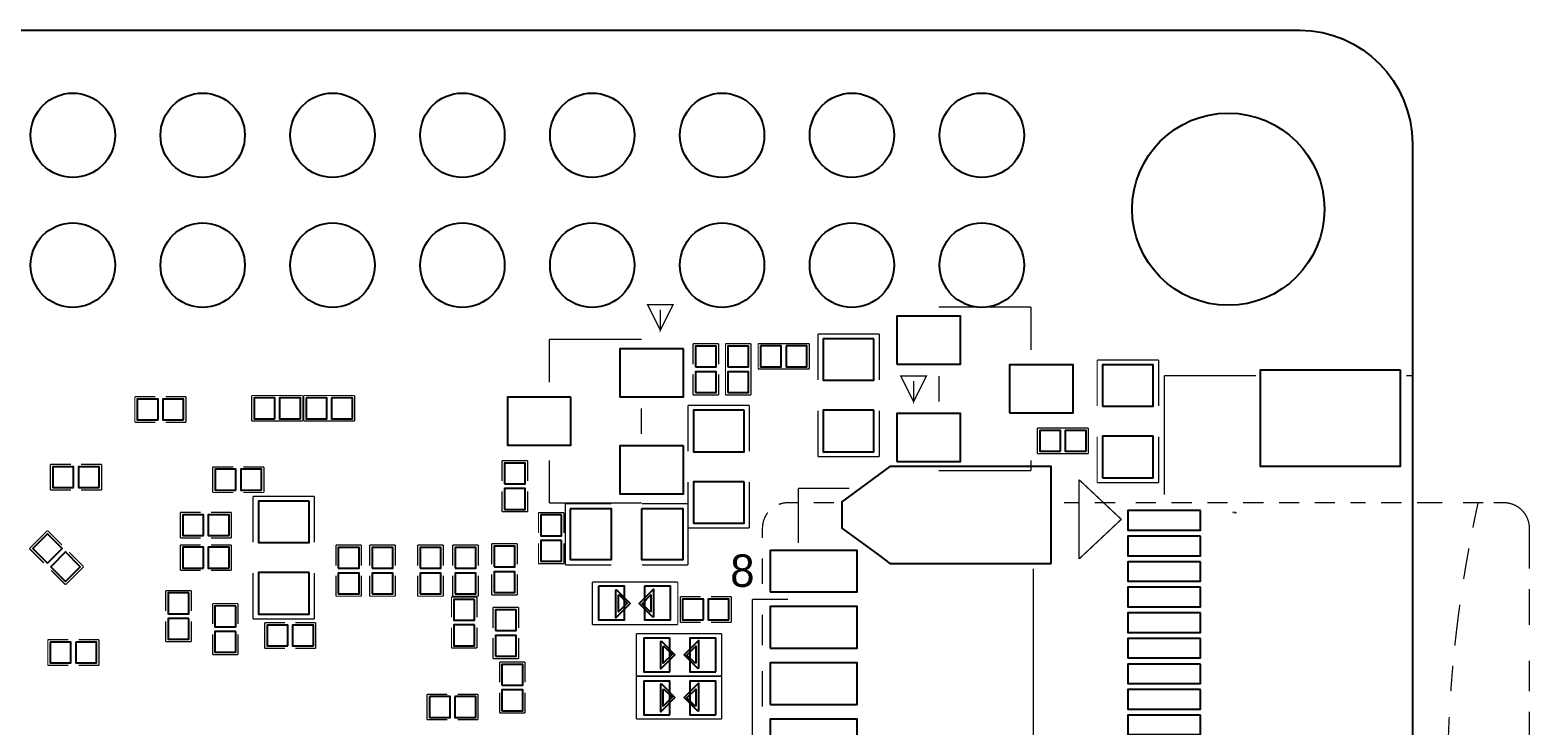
# Model space of a CAD drawing. Extents: x -0.1 to 67.3, y -0.3 to 30.
# Tile 239 of 239: x 38 to 67.3, y 16.4 to 30. Entities that reach past the tile are written whole.
import ezdxf

# ---------------------------------------------------------------- set-up
doc = ezdxf.new("R2010")
doc.units = 0
for name, color, linetype in [('BG_OUTLINE', 2, 'CONTINUOUS'), ('BG_SILKSCREEN_BOTTOM', 23, 'CONTINUOUS'), ('PG_SILKSCREEN_BOTTOM', 23, 'CONTINUOUS'), ('PG_SOLDERMASK_BOTTOM', 5, 'CONTINUOUS'), ('PIN_SOLDERMASK_BOTTOM', 153, 'CONTINUOUS'), ('RD_SILKSCREEN_BOTTOM', 103, 'CONTINUOUS')]:
    doc.layers.add(name, color=color, linetype=linetype)

msp = doc.modelspace()

# ---------------------------------------------------------------- linework, layer by layer
at = {"layer": 'BG_OUTLINE'}
msp.add_lwpolyline([(62.795658, 30.004766, -0.41166), (65.000886, 27.779472), (65.000886, 2.211832, -0.412426), (62.8015, 0.000762), (2.273808, 0.000762, -0.382748), (0.000762, 2.03962), (0.000762, 7.570978), (3.660648, 7.570978, 0.834981), (6.16712, 8.024876), (6.16712, 22.025356, 0.834981), (3.660648, 22.479508), (0.000762, 22.479508), (0.000762, 27.801824, -0.414214), (2.203958, 30.004766)], format="xyb", close=True, dxfattribs=at)
at = {"layer": 'BG_SILKSCREEN_BOTTOM', "const_width": 0.024384}
for points in [[(61.494416, 20.574508, 1), (61.494416, 20.565364)], [(61.494416, 20.565364, 1), (61.494416, 20.574508)], [(61.522864, 20.57146, 1), (61.522864, 20.562316)], [(61.522864, 20.562316, 1), (61.522864, 20.57146)], [(61.53404, 20.570698, 1), (61.53404, 20.561554)], [(61.53404, 20.570698, 1), (61.53404, 20.561554)], [(61.53404, 20.561554, 1), (61.53404, 20.570698)], [(61.53404, 20.561554, 1), (61.53404, 20.570698)], [(61.54928, 20.565872, 1), (61.54928, 20.556728)], [(61.54928, 20.556728, 1), (61.54928, 20.565872)]]:
    msp.add_lwpolyline(points, format="xyb", dxfattribs=at)
at = {"layer": 'PG_SILKSCREEN_BOTTOM', "const_width": 0.0254}
for points in [[(50.292, 24.134064), (50.042064, 24.633936), (50.541936, 24.633936), (50.292, 24.134064), (50.292, 24.534114)], [(57.541922, 24.586946), (55.738522, 24.586946)], [(57.541922, 23.749), (57.541922, 24.586946)], [(53.375052, 24.059896), (54.574948, 24.059896)], [(53.375052, 23.159974), (53.375052, 24.059896)], [(54.574948, 24.059896), (54.574948, 23.159974)], [(48.122078, 23.951946), (49.925478, 23.951946)], [(48.122078, 23.114), (48.122078, 23.951946)], [(50.931064, 23.867872), (50.931064, 23.468076)], [(51.430936, 23.867872), (50.931064, 23.867872)], [(51.430936, 23.468076), (51.430936, 23.867872)], [(51.566064, 23.867872), (51.566064, 22.868128)], [(52.065936, 23.867872), (51.566064, 23.867872)], [(52.065936, 22.868128), (52.065936, 23.867872)], [(52.205128, 23.871936), (52.205128, 23.372064)], [(53.204872, 23.871936), (52.205128, 23.871936)], [(53.204872, 23.372064), (53.204872, 23.871936)], [(58.836052, 23.551896), (60.035948, 23.551896)], [(58.836052, 22.651974), (58.836052, 23.551896)], [(60.035948, 23.551896), (60.035948, 22.651974)], [(50.931064, 22.868128), (50.931064, 23.267924)], [(51.430936, 23.267924), (51.430936, 22.868128)], [(52.205128, 23.372064), (53.204872, 23.372064)], [(55.245, 22.737064), (54.995064, 23.236936), (55.494936, 23.236936), (55.245, 22.737064), (55.245, 23.137114)], [(55.742078, 22.737064), (55.742078, 23.236936)], [(60.1472, 20.913852), (60.1472, 23.243794)], [(60.1472, 23.243794), (61.939424, 23.243794)], [(64.997076, 23.243794), (64.883284, 23.243794)], [(64.997076, 23.243794), (64.997076, 7.14375)], [(40.013128, 22.830536), (40.013128, 22.330664)], [(40.412924, 22.830536), (40.013128, 22.830536)], [(40.613076, 22.830536), (41.012872, 22.830536)], [(41.012872, 22.830536), (41.012872, 22.330664)], [(42.299128, 22.855936), (42.299128, 22.356064)], [(43.298872, 22.855936), (42.299128, 22.855936)], [(43.298872, 22.356064), (43.298872, 22.855936)], [(43.315128, 22.855936), (43.315128, 22.356064)], [(44.314872, 22.855936), (43.315128, 22.855936)], [(44.314872, 22.356064), (44.314872, 22.855936)], [(49.921922, 22.601936), (49.921922, 22.102064)], [(50.835052, 22.662896), (52.034948, 22.662896)], [(50.835052, 21.762974), (50.835052, 22.662896)], [(51.430936, 22.868128), (50.931064, 22.868128)], [(51.566064, 22.868128), (52.065936, 22.868128)], [(52.034948, 22.662896), (52.034948, 21.762974)], [(40.013128, 22.330664), (40.412924, 22.330664)], [(41.012872, 22.330664), (40.613076, 22.330664)], [(42.299128, 22.356064), (43.298872, 22.356064)], [(43.315128, 22.356064), (44.314872, 22.356064)], [(53.375052, 21.660104), (53.375052, 22.560026)], [(54.574948, 22.560026), (54.574948, 21.660104)], [(57.666128, 22.220936), (57.666128, 21.721064)], [(58.665872, 22.220936), (57.666128, 22.220936)], [(58.665872, 21.721064), (58.665872, 22.220936)], [(58.836052, 21.152104), (58.836052, 22.052026)], [(60.035948, 22.052026), (60.035948, 21.152104)], [(57.666128, 21.721064), (58.665872, 21.721064)], [(38.362128, 21.509736), (38.362128, 21.009864)], [(38.761924, 21.509736), (38.362128, 21.509736)], [(38.962076, 21.509736), (39.361872, 21.509736)], [(39.361872, 21.509736), (39.361872, 21.009864)], [(41.537128, 21.458936), (41.537128, 20.959064)], [(41.936924, 21.458936), (41.537128, 21.458936)], [(42.137076, 21.458936), (42.536872, 21.458936)], [(42.536872, 21.458936), (42.536872, 20.959064)], [(47.197264, 21.581872), (47.197264, 21.182076)], [(47.697136, 21.581872), (47.197264, 21.581872)], [(47.697136, 21.182076), (47.697136, 21.581872)], [(48.122078, 21.59), (48.122078, 20.752054)], [(54.574948, 21.660104), (53.375052, 21.660104)], [(57.541922, 21.59), (57.541922, 21.387054)], [(50.835052, 20.263104), (50.835052, 21.163026)], [(52.034948, 21.163026), (52.034948, 20.263104)], [(57.541922, 21.387054), (55.738522, 21.387054)], [(58.48223, 21.208746), (58.48223, 19.658838)], [(59.312302, 20.428966), (58.48223, 21.208746)], [(60.035948, 21.152104), (58.836052, 21.152104)], [(38.362128, 21.009864), (38.761924, 21.009864)], [(39.361872, 21.009864), (38.962076, 21.009864)], [(41.537128, 20.959064), (41.936924, 20.959064)], [(42.536872, 20.959064), (42.137076, 20.959064)], [(42.326052, 20.884896), (43.525948, 20.884896)], [(42.326052, 19.984974), (42.326052, 20.884896)], [(43.525948, 20.884896), (43.525948, 19.984974)], [(47.197264, 20.582128), (47.197264, 20.981924)], [(47.697136, 20.981924), (47.697136, 20.582128)], [(52.989226, 21.04009), (53.989224, 21.04009)], [(52.989226, 19.970242), (52.989226, 21.04009)], [(40.902128, 20.569936), (40.902128, 20.070064)], [(41.301924, 20.569936), (40.902128, 20.569936)], [(41.502076, 20.569936), (41.901872, 20.569936)], [(41.901872, 20.569936), (41.901872, 20.070064)], [(47.697136, 20.582128), (47.197264, 20.582128)], [(47.908464, 20.565872), (48.408336, 20.565872)], [(47.908464, 20.166076), (47.908464, 20.565872)], [(48.122078, 20.752054), (49.925478, 20.752054)], [(48.408336, 20.565872), (48.408336, 20.166076)], [(48.431704, 20.742148), (49.331626, 20.742148)], [(48.431704, 19.542252), (48.431704, 20.742148)], [(49.931574, 20.742148), (50.831496, 20.742148)], [(50.831496, 20.742148), (50.831496, 19.542252)], [(53.68925, 20.760182), (53.2892, 20.760182)], [(58.489088, 20.760182), (58.189114, 20.760182)], [(59.189112, 20.760182), (58.789316, 20.760182)], [(59.989212, 20.760182), (59.589162, 20.760182)], [(60.689236, 20.760182), (60.289186, 20.760182)], [(61.38926, 20.760182), (60.98921, 20.760182)], [(62.089284, 20.760182), (61.689234, 20.760182)], [(62.789308, 20.760182), (62.389258, 20.760182)], [(63.489078, 20.760182), (63.089282, 20.760182)], [(64.08928, 20.760182), (63.789306, 20.760182)], [(64.789304, 20.760182), (64.389254, 20.760182)], [(65.58915, 20.760182), (65.089278, 20.760182)], [(66.38925, 20.760182), (65.9892, 20.760182)], [(66.7893, 20.760182), (66.589148, 20.760182)], [(52.034948, 20.263104), (50.835052, 20.263104)], [(58.48223, 19.658838), (59.302142, 20.428966)], [(59.302142, 20.428966), (59.312302, 20.428966)], [(38.304216, 20.215098), (37.950902, 19.861784)], [(38.586918, 19.932396), (38.304216, 20.215098)], [(40.902128, 20.070064), (41.301924, 20.070064)], [(41.901872, 20.070064), (41.502076, 20.070064)], [(46.994064, 19.956272), (46.994064, 19.556476)], [(47.493936, 19.956272), (46.994064, 19.956272)], [(47.493936, 19.556476), (47.493936, 19.956272)], [(47.908464, 19.965924), (47.908464, 19.566128)], [(48.408336, 19.566128), (48.408336, 19.965924)], [(37.950902, 19.861784), (38.233604, 19.579082)], [(38.728396, 19.790918), (39.011098, 19.508216)], [(40.902128, 19.934936), (40.902128, 19.435064)], [(41.301924, 19.934936), (40.902128, 19.934936)], [(41.502076, 19.934936), (41.901872, 19.934936)], [(41.901872, 19.934936), (41.901872, 19.435064)], [(43.946064, 19.930872), (43.946064, 19.531076)], [(44.445936, 19.930872), (43.946064, 19.930872)], [(44.445936, 19.531076), (44.445936, 19.930872)], [(44.606464, 19.930872), (44.606464, 19.531076)], [(45.106336, 19.930872), (44.606464, 19.930872)], [(45.106336, 19.531076), (45.106336, 19.930872)], [(45.546264, 19.930872), (45.546264, 19.531076)], [(46.046136, 19.930872), (45.546264, 19.930872)], [(46.046136, 19.531076), (46.046136, 19.930872)], [(46.232064, 19.930872), (46.232064, 19.531076)], [(46.731936, 19.930872), (46.232064, 19.930872)], [(46.731936, 19.531076), (46.731936, 19.930872)], [(52.289202, 19.670268), (52.289202, 19.170142)], [(38.657784, 19.154902), (38.375082, 19.437604)], [(39.011098, 19.508216), (38.657784, 19.154902)], [(40.902128, 19.435064), (41.301924, 19.435064)], [(41.901872, 19.435064), (41.502076, 19.435064)], [(42.326052, 18.485104), (42.326052, 19.385026)], [(43.525948, 19.385026), (43.525948, 18.485104)], [(46.994064, 18.956528), (46.994064, 19.356324)], [(47.493936, 19.356324), (47.493936, 18.956528)], [(47.908464, 19.566128), (48.408336, 19.566128)], [(49.331626, 19.542252), (48.431704, 19.542252)], [(50.831496, 19.542252), (49.931574, 19.542252)], [(57.589166, 19.470116), (57.589166, 11.770106)], [(43.946064, 18.931128), (43.946064, 19.330924)], [(44.445936, 19.330924), (44.445936, 18.931128)], [(44.606464, 18.931128), (44.606464, 19.330924)], [(45.106336, 19.330924), (45.106336, 18.931128)], [(45.546264, 18.931128), (45.546264, 19.330924)], [(46.046136, 19.330924), (46.046136, 18.931128)], [(46.232064, 18.931128), (46.232064, 19.330924)], [(46.731936, 19.330924), (46.731936, 18.931128)], [(48.964088, 19.205956), (50.633884, 19.205956)], [(48.964088, 18.375884), (48.964088, 19.205956)], [(50.633884, 19.205956), (50.633884, 18.375884)], [(67.289172, 18.370296), (67.289172, 19.07032)], [(40.618664, 19.041872), (41.118536, 19.041872)], [(40.618664, 18.642076), (40.618664, 19.041872)], [(41.118536, 19.041872), (41.118536, 18.642076)], [(41.533064, 18.787872), (42.032936, 18.787872)], [(41.533064, 18.388076), (41.533064, 18.787872)], [(42.032936, 18.787872), (42.032936, 18.388076)], [(44.445936, 18.931128), (43.946064, 18.931128)], [(45.106336, 18.931128), (44.606464, 18.931128)], [(46.046136, 18.931128), (45.546264, 18.931128)], [(46.206664, 18.914872), (46.706536, 18.914872)], [(46.206664, 18.515076), (46.206664, 18.914872)], [(46.731936, 18.931128), (46.232064, 18.931128)], [(46.706536, 18.914872), (46.706536, 18.515076)], [(47.493936, 18.956528), (46.994064, 18.956528)], [(50.681128, 18.918936), (50.681128, 18.419064)], [(51.080924, 18.918936), (50.681128, 18.918936)], [(51.281076, 18.918936), (51.680872, 18.918936)], [(51.680872, 18.918936), (51.680872, 18.419064)], [(52.089304, 11.670284), (52.089304, 18.870168)], [(52.089304, 18.870168), (52.789074, 18.870168)], [(43.525948, 18.485104), (42.326052, 18.485104)], [(47.019464, 18.711672), (47.019464, 18.311876)], [(47.519336, 18.711672), (47.019464, 18.711672)], [(47.519336, 18.311876), (47.519336, 18.711672)], [(52.289202, 18.570194), (52.289202, 17.970246)], [(40.618664, 18.441924), (40.618664, 18.042128)], [(41.118536, 18.042128), (41.118536, 18.441924)], [(41.533064, 18.187924), (41.533064, 17.788128)], [(42.032936, 17.788128), (42.032936, 18.187924)], [(42.553128, 18.410936), (42.553128, 17.911064)], [(42.952924, 18.410936), (42.553128, 18.410936)], [(43.153076, 18.410936), (43.552872, 18.410936)], [(43.552872, 18.410936), (43.552872, 17.911064)], [(46.206664, 18.314924), (46.206664, 17.915128)], [(46.706536, 17.915128), (46.706536, 18.314924)], [(50.633884, 18.375884), (48.964088, 18.375884)], [(49.823116, 18.200116), (51.492912, 18.200116)], [(49.823116, 17.370044), (49.823116, 18.200116)], [(50.681128, 18.419064), (51.080924, 18.419064)], [(51.680872, 18.419064), (51.281076, 18.419064)], [(51.492912, 18.200116), (51.492912, 17.370044)], [(38.311328, 18.080736), (38.711124, 18.080736)], [(38.311328, 17.580864), (38.311328, 18.080736)], [(39.311072, 18.080736), (38.911276, 18.080736)], [(39.311072, 17.580864), (39.311072, 18.080736)], [(40.618664, 18.042128), (41.118536, 18.042128)], [(42.553128, 17.911064), (42.952924, 17.911064)], [(43.552872, 17.911064), (43.153076, 17.911064)], [(46.206664, 17.915128), (46.706536, 17.915128)], [(47.019464, 17.711928), (47.019464, 18.111724)], [(47.519336, 18.111724), (47.519336, 17.711928)], [(41.533064, 17.788128), (42.032936, 17.788128)], [(47.519336, 17.711928), (47.019464, 17.711928)], [(47.146464, 17.644872), (47.146464, 17.245076)], [(47.646336, 17.644872), (47.146464, 17.644872)], [(47.646336, 17.245076), (47.646336, 17.644872)], [(67.289172, 17.070324), (67.289172, 17.670272)], [(38.711124, 17.580864), (38.311328, 17.580864)], [(38.911276, 17.580864), (39.311072, 17.580864)], [(51.492912, 17.370044), (49.823116, 17.370044)], [(49.823116, 17.361916), (51.492912, 17.361916)], [(49.823116, 16.531844), (49.823116, 17.361916)], [(51.492912, 17.361916), (51.492912, 16.531844)], [(52.289202, 17.47012), (52.289202, 16.770096)], [(45.728128, 17.013936), (46.127924, 17.013936)], [(45.728128, 16.514064), (45.728128, 17.013936)], [(46.727872, 17.013936), (46.328076, 17.013936)], [(46.727872, 16.514064), (46.727872, 17.013936)], [(47.146464, 16.645128), (47.146464, 17.044924)], [(47.646336, 17.044924), (47.646336, 16.645128)], [(46.127924, 16.514064), (45.728128, 16.514064)], [(46.328076, 16.514064), (46.727872, 16.514064)], [(47.646336, 16.645128), (47.146464, 16.645128)], [(51.492912, 16.531844), (49.823116, 16.531844)], [(67.289172, 15.97025), (67.289172, 16.670274)]]:
    msp.add_lwpolyline(points, dxfattribs=at)
for points in [[(52.394104, 20.56638, 0.16624), (52.289202, 20.26031), (52.289202, 20.070318)], [(52.989226, 20.760182), (52.789074, 20.760182, 0.093635), (52.606702, 20.725638)], [(66.184272, 20.271232, -0.004998), (66.289174, 20.770088)], [(67.289172, 19.470116), (67.289172, 20.26031, 0.414082), (66.7893, 20.760182)], [(66.004186, 19.267678, -0.005963), (66.106802, 19.867118)], [(65.83172, 17.965674, -0.007891), (65.92951, 18.764504)], [(65.752726, 17.072864, -0.004889), (65.792858, 17.569942)], [(65.698624, 15.969996, -0.005872), (65.721992, 16.56842)]]:
    msp.add_lwpolyline(points, format="xyb", dxfattribs=at)
at = {"layer": 'PG_SOLDERMASK_BOTTOM'}
for points in [[(49.4284, 19.0627), (49.70145, 18.78965), (49.42205, 18.51025), (49.42205, 19.05), (49.4284, 19.05)], [(49.4792, 18.9611), (49.6443, 18.796), (49.47285, 18.62455), (49.47285, 18.9484), (49.4792, 18.9484)], [(50.1523, 18.5166), (49.87925, 18.78965), (50.15865, 19.06905), (50.15865, 18.5293), (50.1523, 18.5293)], [(50.1015, 18.6182), (49.9364, 18.7833), (50.10785, 18.95475), (50.10785, 18.6309), (50.1015, 18.6309)], [(50.3047, 18.0594), (50.57775, 17.78635), (50.29835, 17.50695), (50.29835, 18.0467), (50.3047, 18.0467)], [(50.3555, 17.9578), (50.5206, 17.7927), (50.34915, 17.62125), (50.34915, 17.9451), (50.3555, 17.9451)], [(51.0286, 17.5133), (50.75555, 17.78635), (51.03495, 18.06575), (51.03495, 17.526), (51.0286, 17.526)], [(50.9778, 17.6149), (50.8127, 17.78), (50.98415, 17.95145), (50.98415, 17.6276), (50.9778, 17.6276)], [(50.3047, 17.2212), (50.57775, 16.94815), (50.29835, 16.66875), (50.29835, 17.2085), (50.3047, 17.2085)], [(50.3555, 17.1196), (50.5206, 16.9545), (50.34915, 16.78305), (50.34915, 17.1069), (50.3555, 17.1069)], [(51.0286, 16.6751), (50.75555, 16.94815), (51.03495, 17.22755), (51.03495, 16.6878), (51.0286, 16.6878)], [(50.9778, 16.7767), (50.8127, 16.9418), (50.98415, 17.11325), (50.98415, 16.7894), (50.9778, 16.7894)]]:
    msp.add_lwpolyline(points, close=True, dxfattribs=at)
at = {"layer": 'PIN_SOLDERMASK_BOTTOM'}
for points in [[(54.919626, 23.46706), (56.164226, 23.46706), (56.164226, 24.40686), (54.919626, 24.40686)], [(50.744374, 23.77186), (49.499774, 23.77186), (49.499774, 22.83206), (50.744374, 22.83206)], [(50.9778, 23.414736), (51.3842, 23.414736), (51.3842, 23.821136), (50.9778, 23.821136)], [(51.6128, 23.414736), (52.0192, 23.414736), (52.0192, 23.821136), (51.6128, 23.821136)], [(52.251864, 23.8252), (52.251864, 23.4188), (52.658264, 23.4188), (52.658264, 23.8252)], [(52.751736, 23.8252), (52.751736, 23.4188), (53.158136, 23.4188), (53.158136, 23.8252)], [(54.4703, 23.966424), (53.4797, 23.966424), (53.4797, 23.153624), (54.4703, 23.153624)], [(50.9778, 22.914864), (51.3842, 22.914864), (51.3842, 23.321264), (50.9778, 23.321264)], [(51.6128, 22.914864), (52.0192, 22.914864), (52.0192, 23.321264), (51.6128, 23.321264)], [(57.119774, 22.5171), (58.364374, 22.5171), (58.364374, 23.4569), (57.119774, 23.4569)], [(58.9407, 22.645624), (59.9313, 22.645624), (59.9313, 23.458424), (58.9407, 23.458424)], [(64.76873, 23.353776), (62.02553, 23.353776), (62.02553, 21.474176), (64.76873, 21.474176)], [(40.466264, 22.3774), (40.466264, 22.7838), (40.059864, 22.7838), (40.059864, 22.3774)], [(40.966136, 22.3774), (40.966136, 22.7838), (40.559736, 22.7838), (40.559736, 22.3774)], [(42.752264, 22.4028), (42.752264, 22.8092), (42.345864, 22.8092), (42.345864, 22.4028)], [(43.252136, 22.4028), (43.252136, 22.8092), (42.845736, 22.8092), (42.845736, 22.4028)], [(43.361864, 22.8092), (43.361864, 22.4028), (43.768264, 22.4028), (43.768264, 22.8092)], [(43.861736, 22.8092), (43.861736, 22.4028), (44.268136, 22.4028), (44.268136, 22.8092)], [(48.544226, 22.8219), (47.299626, 22.8219), (47.299626, 21.8821), (48.544226, 21.8821)], [(51.9303, 22.569424), (50.9397, 22.569424), (50.9397, 21.756624), (51.9303, 21.756624)], [(54.4703, 22.566376), (53.4797, 22.566376), (53.4797, 21.753576), (54.4703, 21.753576)], [(54.919626, 21.56714), (56.164226, 21.56714), (56.164226, 22.50694), (54.919626, 22.50694)], [(58.119264, 21.7678), (58.119264, 22.1742), (57.712864, 22.1742), (57.712864, 21.7678)], [(58.619136, 21.7678), (58.619136, 22.1742), (58.212736, 22.1742), (58.212736, 21.7678)], [(58.9407, 21.245576), (59.9313, 21.245576), (59.9313, 22.058376), (58.9407, 22.058376)], [(50.744374, 21.87194), (49.499774, 21.87194), (49.499774, 20.93214), (50.744374, 20.93214)], [(38.815264, 21.0566), (38.815264, 21.463), (38.408864, 21.463), (38.408864, 21.0566)], [(39.315136, 21.0566), (39.315136, 21.463), (38.908736, 21.463), (38.908736, 21.0566)], [(47.244, 21.128736), (47.6504, 21.128736), (47.6504, 21.535136), (47.244, 21.535136)], [(57.939178, 19.570192), (57.939178, 21.470112), (54.783736, 21.470112), (54.559454, 21.301964), (53.83911, 20.778724), (53.83911, 20.26158), (54.559454, 19.73834), (54.783736, 19.570192)], [(41.990264, 21.0058), (41.990264, 21.4122), (41.583864, 21.4122), (41.583864, 21.0058)], [(42.490136, 21.0058), (42.490136, 21.4122), (42.083736, 21.4122), (42.083736, 21.0058)], [(51.9303, 21.169376), (50.9397, 21.169376), (50.9397, 20.356576), (51.9303, 20.356576)], [(47.244, 20.628864), (47.6504, 20.628864), (47.6504, 21.035264), (47.244, 21.035264)], [(43.4213, 20.791424), (42.4307, 20.791424), (42.4307, 19.978624), (43.4213, 19.978624)], [(48.525176, 20.6375), (48.525176, 19.6469), (49.337976, 19.6469), (49.337976, 20.6375)], [(49.925224, 20.6375), (49.925224, 19.6469), (50.738024, 19.6469), (50.738024, 20.6375)], [(60.8584, 20.60448), (59.436, 20.60448), (59.436, 20.22348), (60.8584, 20.22348)], [(41.355264, 20.1168), (41.355264, 20.5232), (40.948864, 20.5232), (40.948864, 20.1168)], [(41.855136, 20.1168), (41.855136, 20.5232), (41.448736, 20.5232), (41.448736, 20.1168)], [(48.3616, 20.519136), (47.9552, 20.519136), (47.9552, 20.112736), (48.3616, 20.112736)], [(38.304216, 19.574416), (38.591584, 19.861784), (38.304216, 20.149152), (38.016848, 19.861784)], [(48.3616, 20.019264), (47.9552, 20.019264), (47.9552, 19.612864), (48.3616, 19.612864)], [(60.8584, 20.104354), (59.436, 20.104354), (59.436, 19.723354), (60.8584, 19.723354)], [(38.657784, 19.220848), (38.945152, 19.508216), (38.657784, 19.795584), (38.370416, 19.508216)], [(41.355264, 19.4818), (41.355264, 19.8882), (40.948864, 19.8882), (40.948864, 19.4818)], [(41.855136, 19.4818), (41.855136, 19.8882), (41.448736, 19.8882), (41.448736, 19.4818)], [(43.9928, 19.477736), (44.3992, 19.477736), (44.3992, 19.884136), (43.9928, 19.884136)], [(44.6532, 19.477736), (45.0596, 19.477736), (45.0596, 19.884136), (44.6532, 19.884136)], [(45.593, 19.477736), (45.9994, 19.477736), (45.9994, 19.884136), (45.593, 19.884136)], [(46.2788, 19.477736), (46.6852, 19.477736), (46.6852, 19.884136), (46.2788, 19.884136)], [(47.0408, 19.503136), (47.4472, 19.503136), (47.4472, 19.909536), (47.0408, 19.909536)], [(52.4383, 19.013678), (54.1401, 19.013678), (54.1401, 19.826478), (52.4383, 19.826478)], [(43.4213, 19.391376), (42.4307, 19.391376), (42.4307, 18.578576), (43.4213, 18.578576)], [(43.9928, 18.977864), (44.3992, 18.977864), (44.3992, 19.384264), (43.9928, 19.384264)], [(44.6532, 18.977864), (45.0596, 18.977864), (45.0596, 19.384264), (44.6532, 19.384264)], [(45.593, 18.977864), (45.9994, 18.977864), (45.9994, 19.384264), (45.593, 19.384264)], [(46.2788, 18.977864), (46.6852, 18.977864), (46.6852, 19.384264), (46.2788, 19.384264)], [(47.0408, 19.003264), (47.4472, 19.003264), (47.4472, 19.409664), (47.0408, 19.409664)], [(60.8584, 19.604228), (59.436, 19.604228), (59.436, 19.223228), (60.8584, 19.223228)], [(49.079912, 19.1262), (49.079912, 18.4658), (49.587912, 18.4658), (49.587912, 19.1262)], [(49.980088, 19.1262), (49.980088, 18.4658), (50.488088, 18.4658), (50.488088, 19.1262)], [(60.8584, 19.104356), (59.436, 19.104356), (59.436, 18.723356), (60.8584, 18.723356)], [(41.0718, 18.995136), (40.6654, 18.995136), (40.6654, 18.588736), (41.0718, 18.588736)], [(46.6598, 18.868136), (46.2534, 18.868136), (46.2534, 18.461736), (46.6598, 18.461736)], [(51.134264, 18.4658), (51.134264, 18.8722), (50.727864, 18.8722), (50.727864, 18.4658)], [(51.634136, 18.4658), (51.634136, 18.8722), (51.227736, 18.8722), (51.227736, 18.4658)], [(41.0718, 18.495264), (40.6654, 18.495264), (40.6654, 18.088864), (41.0718, 18.088864)], [(41.9862, 18.741136), (41.5798, 18.741136), (41.5798, 18.334736), (41.9862, 18.334736)], [(47.0662, 18.258536), (47.4726, 18.258536), (47.4726, 18.664936), (47.0662, 18.664936)], [(52.4383, 17.913858), (54.1401, 17.913858), (54.1401, 18.726658), (52.4383, 18.726658)], [(60.8584, 18.604484), (59.436, 18.604484), (59.436, 18.223484), (60.8584, 18.223484)], [(41.9862, 18.241264), (41.5798, 18.241264), (41.5798, 17.834864), (41.9862, 17.834864)], [(43.006264, 17.9578), (43.006264, 18.3642), (42.599864, 18.3642), (42.599864, 17.9578)], [(43.506136, 17.9578), (43.506136, 18.3642), (43.099736, 18.3642), (43.099736, 17.9578)], [(46.6598, 18.368264), (46.2534, 18.368264), (46.2534, 17.961864), (46.6598, 17.961864)], [(38.358064, 18.034), (38.358064, 17.6276), (38.764464, 17.6276), (38.764464, 18.034)], [(38.857936, 18.034), (38.857936, 17.6276), (39.264336, 17.6276), (39.264336, 18.034)], [(47.0662, 17.758664), (47.4726, 17.758664), (47.4726, 18.165064), (47.0662, 18.165064)], [(50.476912, 17.4498), (50.476912, 18.1102), (49.968912, 18.1102), (49.968912, 17.4498)], [(51.377088, 17.4498), (51.377088, 18.1102), (50.869088, 18.1102), (50.869088, 17.4498)], [(60.8584, 18.104358), (59.436, 18.104358), (59.436, 17.723358), (60.8584, 17.723358)], [(52.4383, 16.813784), (54.1401, 16.813784), (54.1401, 17.626584), (52.4383, 17.626584)], [(60.8584, 17.604232), (59.436, 17.604232), (59.436, 17.223232), (60.8584, 17.223232)], [(47.1932, 17.191736), (47.5996, 17.191736), (47.5996, 17.598136), (47.1932, 17.598136)], [(47.1932, 16.691864), (47.5996, 16.691864), (47.5996, 17.098264), (47.1932, 17.098264)], [(50.476912, 16.6116), (50.476912, 17.272), (49.968912, 17.272), (49.968912, 16.6116)], [(51.377088, 16.6116), (51.377088, 17.272), (50.869088, 17.272), (50.869088, 16.6116)], [(60.8584, 17.10436), (59.436, 17.10436), (59.436, 16.72336), (60.8584, 16.72336)], [(45.774864, 16.9672), (45.774864, 16.5608), (46.181264, 16.5608), (46.181264, 16.9672)], [(46.274736, 16.9672), (46.274736, 16.5608), (46.681136, 16.5608), (46.681136, 16.9672)], [(52.4383, 15.71371), (54.1401, 15.71371), (54.1401, 16.52651), (52.4383, 16.52651)], [(60.8584, 16.604488), (59.436, 16.604488), (59.436, 16.223488), (60.8584, 16.223488)]]:
    msp.add_lwpolyline(points, close=True, dxfattribs=at)
for centre, radius in [((38.800024, 27.94508), 0.8255), ((41.340024, 27.94508), 0.8255), ((43.880024, 27.94508), 0.8255), ((46.420024, 27.94508), 0.8255), ((48.960024, 27.94508), 0.8255), ((51.500024, 27.94508), 0.8255), ((54.040024, 27.94508), 0.8255), ((56.580024, 27.94508), 0.8255), ((61.399928, 26.500074), 1.8796), ((38.800024, 25.40508), 0.8255), ((41.340024, 25.40508), 0.8255), ((43.880024, 25.40508), 0.8255), ((46.420024, 25.40508), 0.8255), ((48.960024, 25.40508), 0.8255), ((51.500024, 25.40508), 0.8255), ((54.040024, 25.40508), 0.8255), ((56.580024, 25.40508), 0.8255)]:
    msp.add_circle(centre, radius, dxfattribs=at)

# ---------------------------------------------------------------- texts
at = {"layer": 'PG_SILKSCREEN_BOTTOM', "text_generation_flag": 2, "width": 1.004}
msp.add_text('8', height=0.635, dxfattribs=at).set_placement((52.1335, 19.1135))
at = {"layer": 'RD_SILKSCREEN_BOTTOM', "text_generation_flag": 2}
for s, rotation, p in [('C345', 270, (59.562492, 24.611076)), ('R66', 180, (52.197, 23.622)), ('R120', 180, (43.307, 22.606)), ('C91', 270, (51.181, 22.86)), ('R65', 270, (51.816, 22.86)), ('C320', 90, (53.975254, 22.733508)), ('Q5', 90, (49.149254, 22.479254)), ('C90', 90, (51.435254, 21.336508)), ('Q8', 270, (59.765184, 21.310092)), ('C186', 270, (47.4472, 20.574)), ('C152', 90, (48.1584, 20.574)), ('C89', 180, (49.529746, 20.193254)), ('C180', 90, (42.926254, 19.812508)), ('C206', 315, (38.840156, 19.325844)), ('C199', 90, (40.8686, 19.05)), ('C163', 90, (41.783, 18.796)), ('C176', 270, (44.196, 18.923)), ('C178', 270, (44.8564, 18.923)), ('C188', 270, (45.7962, 18.923)), ('C197', 90, (46.4566, 18.923)), ('C192', 270, (46.482, 18.923)), ('C207', 270, (47.244, 18.9484)), ('C165', 180, (38.3032, 17.8308)), ('C167', 270, (47.2694, 17.7038)), ('D14', 180, (48.464724, 17.701768)), ('C177', 180, (45.72, 16.764)), ('C166', 270, (47.3964, 16.637))]:
    msp.add_text(s, height=0.000254, rotation=rotation, dxfattribs=at).set_placement(p)
for s, p in [('R121', (43.307, 22.606)), ('C164', (41.021, 22.5806)), ('R151', (58.674, 21.971)), ('C184', (39.37, 21.2598)), ('C189', (42.545, 21.209)), ('C194', (41.91, 20.32)), ('C183', (41.91, 19.685)), ('D15', (51.992276, 18.874232)), ('C333', (51.689, 18.669)), ('C18', (43.561, 18.161)), ('D16', (51.992276, 18.036032))]:
    msp.add_text(s, height=0.000254, dxfattribs=at).set_placement(p)

doc.saveas('drawing.dxf')
